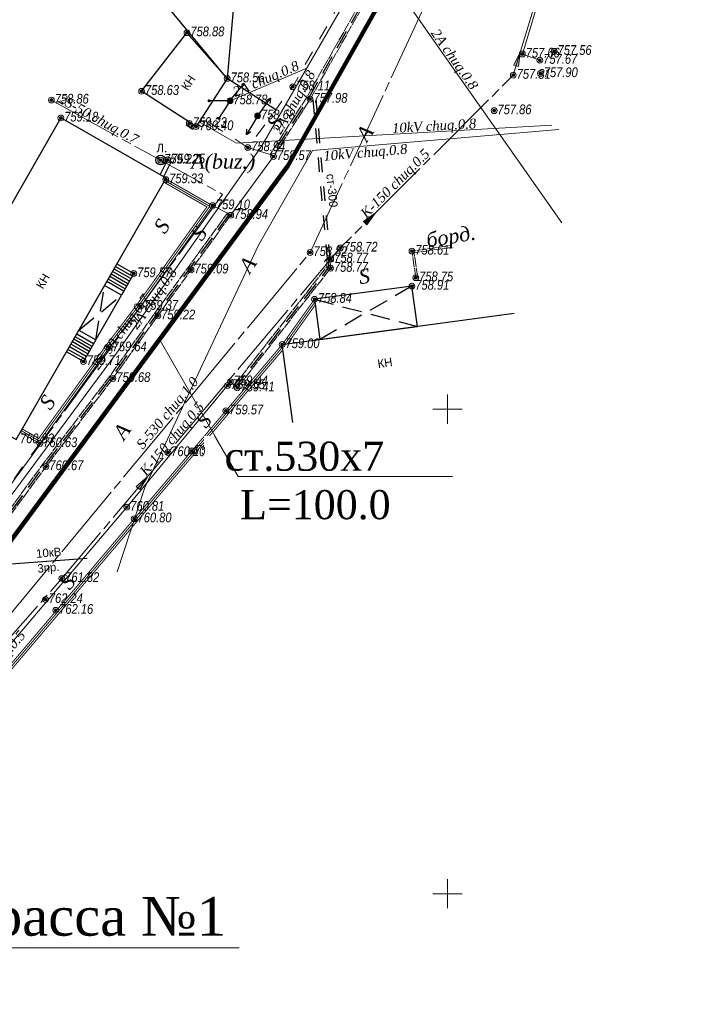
# Model space of a CAD drawing. Header units: millimetres. Extents: x 366033 to 446362, y 4247208 to 4265071.
# Tile 119 of 159: x 435094 to 435164, y 4257915 to 4258017. Entities that reach past the tile are written whole.
import ezdxf
from ezdxf import colors
from ezdxf.entities.mleader import LeaderData, LeaderLine
from ezdxf.enums import TextEntityAlignment as Align
from ezdxf.math import Vec2, Vec3

# ---------------------------------------------------------------- set-up
doc = ezdxf.new("R2010")
doc.units = ezdxf.units.MM
doc.header["$PDMODE"] = 32
doc.header["$PDSIZE"] = 0.6
for name, pattern in [('Auto_Street_Border_Line_m1', [1, 1, 0]), ('Commnctn_Waterpipes_Line_Unground_m1', [10, 8, -0.5, 1, -0.5]), ('Commnctn_Сanaliz_Gravity_Unground_m1', [10, 8, -0.5, 1, -0.5]), ('Fence_Stone_Contour_Mr1m_m1', [1, 1, 0]), ('Footway_NotBorder_Line_m1', [3, 1.5, -1.5]), ('Hydrotech_Tray_Gutter_m1', [1, 1, 0]), ('Hydrotech_Tray_Water_m1', [3, 2, -1]), ('Д_ТРОТ_ТРУБА', [3, 1.5, -1.5]), ('НАВЕС_ОПОРЫ', [3, 2, -1])]:
    doc.linetypes.add(name, pattern=pattern)
for name, color, linetype in [('(007) Здания', 7, 'Continuous'), ('(011) Колодцы', 7, 'Continuous'), ('(022) Возд. Линии', 7, 'Continuous'), ('(025) Дорога', 7, 'Continuous'), ('(027) Гидрография', 7, 'Continuous'), ('(028) Гидротехн.', 7, 'Continuous'), ('(035) Откосы', 7, 'Continuous'), ('(040) Ограда', 7, 'Continuous')]:
    doc.layers.add(name, color=color, linetype=linetype)
for name, color, linetype, lineweight, true_color in [('AUTO#_ROADS_EXIST_L', 7, 'Continuous', 15, 0x000000), ('AUTO#_ROADS_MTRAL_T', 7, 'Continuous', 15, 0x000000), ('COMMN_OBJCT_CNLIZ_B', 7, 'Continuous', 15, 0x000000), ('COMMN_OBJCT_CNLIZ_L', 7, 'Continuous', 15, 0x000000), ('COMMN_OBJCT_CNLIZ_T', 7, 'Continuous', 15, 0x000000), ('COMMN_OBJCT_CONCT_L', 7, 'Continuous', 15, 0x000000), ('COMMN_OBJCT_CONCT_T', 7, 'Continuous', 15, 0x000000), ('COMMN_OBJCT_WATER_L', 7, 'Continuous', 15, 0x000000), ('COMMN_OBJCT_WATER_T', 7, 'Continuous', 15, 0x000000)]:
    doc.layers.add(name, color=color, linetype=linetype, lineweight=lineweight, true_color=true_color)
for name, color, linetype, true_color in [('COMMN_OBJCT_ELCTR_L', 7, 'Continuous', 0x000000), ('COMMN_OBJCT_ELCTR_T', 7, 'Continuous', 0x000000), ('FENCE_GRDRL_#####_L', 7, 'Continuous', 0x000000), ('GEODS_POINT_GRID#_B', 7, 'Continuous', 0x000000), ('HYDRO_TECHN_CNSTR_L', 7, 'Continuous', 0x000000), ('RELEF_POINT_PICKT_B', 7, 'Continuous', 0x000000), ('RELEF_POINT_PICKT_T', 7, 'Continuous', 0x000000)]:
    doc.layers.add(name, color=color, linetype=linetype, true_color=true_color)
doc.layers.add('КАБЕЛ', color=20, linetype='Continuous', lineweight=50)
doc.styles.add('BM-431', font='txt')
doc.styles.add('D-431', font='txt')
doc.styles.add('ISOPEUR', font='isocpeui.ttf')
doc.styles.add('P-131', font='txt')
doc.styles.add('S', font='txtwr', dxfattribs={"oblique": 15})
doc.styles.get("Standard").update_dxf_attribs({"font": 'times.ttf'})
doc.styles.add('БМ-431 (Times New Roman К)', font='timesi.ttf', dxfattribs={"height": 1})
doc.styles.add('Д-431 (Arial Narrow К)', font='ARIALNI.TTF', dxfattribs={"height": 1})
doc.linetypes.add('Auto_Material_Border_Line_m1', pattern='A,0,[3,Topography.shx,S=0.5,R=0,X=0,Y=0],-0.5', length=0.5)
doc.linetypes.add('Commnctn_Connect_Line_Unground_m1', pattern='A,4,[3,Topography.shx,S=2.5,R=0,X=0,Y=0],4,-0.5,1,-0.5', length=10)
doc.linetypes.add('Commnctn_Electr_Cabel_High_Unground_m1', pattern='A,4,-2,[1,Topography.shx,S=0.7,R=45,X=0,Y=0],0.001,[1,Topography.shx,S=0.7,R=315,X=0,Y=0],0.5,[1,Topography.shx,S=0.4,R=45,X=0,Y=0],0.001,[1,Topography.shx,S=0.4,R=315,X=0,Y=0],7,[1,Topography.shx,S=0.4,R=135,X=0,Y=0],0.001,[1,Topography.shx,S=0.4,R=225,X=0,Y=0],0.5,[1,Topography.shx,S=0.7,R=135,X=0,Y=0],0.001,[1,Topography.shx,S=0.7,R=225,X=0,Y=0],-2,4', length=20.004)
doc.linetypes.add('Fence_Metal_WC_Ls1m_m1', pattern='A,4,-0.5,[32,Topography.shx,S=1,R=0,X=0,Y=0],-0.5', length=5)
doc.linetypes.add('ПОДПОРНАЯ СТЕНКА', pattern='A,2,["V",Standard,S=1.2,R=0,X=0,Y=-1.2],0.2,["V",Standard,S=0.8,R=0,X=0,Y=-0.8],0.25,["V",Standard,S=0.3,R=0,X=0,Y=-0.3],0.25', length=2.7)

# ---------------------------------------------------------------- blocks, each defined once
blk = doc.blocks.new('CnlizDirection_m1')
at = {"layer": 'COMMN_OBJCT_CNLIZ_B', "linetype": 'Continuous', "lineweight": 13, "true_color": 0xa54100}
blk.add_hatch(color=34, dxfattribs=at).paths.add_polyline_path([(0, 0.5), (0, -0.5), (3, 0)])
at = {"layer": 'COMMN_OBJCT_CNLIZ_B', "color": 34, "linetype": 'Continuous', "lineweight": 13, "true_color": 0xa54100}
blk.add_lwpolyline([(0, 0.5), (3, 0), (0, -0.5), (0, 0.5)], dxfattribs=at)
blk = doc.blocks.new('s3')
at = {"layer": '(022) Возд. Линии'}
h = blk.add_hatch(dxfattribs=at)
h.set_pattern_fill('ANSI31', color=256, scale=0.01, angle=180, style=0)
h.set_pattern_definition([(225, (0.1, 0), (0.02245064, -0.02245064), [])])
edge = h.paths.add_edge_path()
edge.add_arc((-1.9, 0), 0.1, 0, 360)
blk.add_lwpolyline([(0, 0), (-2, 0)], dxfattribs=at)
blk.add_circle((-1.9, 0), 0.1, dxfattribs=at)
blk = doc.blocks.new('s4')
at = {"layer": '(022) Возд. Линии'}
h = blk.add_hatch(dxfattribs=at)
h.set_pattern_fill('ANSI31', color=256, scale=0.01, style=0)
h.set_pattern_definition([(45, (-0.1, 0), (-0.02245064, 0.02245064), [])])
edge = h.paths.add_edge_path()
edge.add_arc((1.9, 0), 0.1, 0, 360)
blk.add_lwpolyline([(0, 0), (2, 0)], dxfattribs=at)
blk.add_circle((1.9, 0), 0.1, dxfattribs=at)
blk = doc.blocks.new('*U327')
at = {"layer": '(022) Возд. Линии'}
blk.add_blockref('s3', (-0.25, 0), dxfattribs=at)
at = {"layer": '(022) Возд. Линии', "rotation": 180}
blk.add_blockref('s4', (-0.25, 0), dxfattribs=at)
blk = doc.blocks.new('STOLB')
at = {"layer": '(022) Возд. Линии'}
blk.add_circle((0, 0), 0.25, dxfattribs=at)
blk = doc.blocks.new('*U328')
at = {"layer": '(022) Возд. Линии'}
for name, p, rotation in [('s4', (0.16, 0.19), 50.93162801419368), ('s3', (-0.13, -0.21), 57.55173122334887)]:
    blk.add_blockref(name, p, dxfattribs=dict(at, rotation=rotation))
blk = doc.blocks.new('S1')
at = {"layer": '(022) Возд. Линии'}
for p, q in [((-2, 0), (-1.5, 0.25)), ((-2, 0), (-1.5, -0.25)), ((0, 0), (-2, 0))]:
    blk.add_line(p, q, dxfattribs=at)
blk = doc.blocks.new('S2')
at = {"layer": '(022) Возд. Линии'}
for p, q in [((0, 0), (2, 0)), ((2, 0), (1.5, 0.25)), ((2, 0), (1.5, -0.25))]:
    blk.add_line(p, q, dxfattribs=at)
blk = doc.blocks.new('*U342')
at = {"layer": '(022) Возд. Линии'}
for name, p, rotation in [('S2', (0.15, 0.2), 53.36836677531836), ('S1', (-0.13, -0.22), 59.09748984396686)]:
    blk.add_blockref(name, p, dxfattribs=dict(at, rotation=rotation))
blk = doc.blocks.new('I01171')
blk.add_line((-0.722283, 0.697501), (0.702286, -0.69785))
blk.add_circle((0, 0), 1)
at = {"color": 4, "style": 'S', "oblique": 15}
blk.add_attdef('Z', (1.616431, -1.093486), '', height=2, dxfattribs=at)
blk = doc.blocks.new('PointHight_m1')
at = {"layer": 'RELEF_POINT_PICKT_B', "linetype": 'Continuous', "lineweight": 15, "true_color": 0x000000}
h = blk.add_hatch(color=18, dxfattribs=at)
edge = h.paths.add_edge_path()
edge.add_arc((0, 0), 0.3, 0, 360)
at = {"layer": 'RELEF_POINT_PICKT_B', "color": 18, "linetype": 'Continuous', "lineweight": 15, "true_color": 0x000000}
blk.add_circle((0, 0), 0.3, dxfattribs=at)
blk.add_point((0, 0), dxfattribs=at)
blk = doc.blocks.new('CrossCoord_m1')
at = {"layer": 'GEODS_POINT_GRID#_B', "color": 3, "lineweight": 20, "true_color": 0x00ff00, "flags": 128}
for points in [[(0, 3), (0, -3)], [(-3, 0), (3, 0)]]:
    blk.add_lwpolyline(points, dxfattribs=at)

msp = doc.modelspace()

# ---------------------------------------------------------------- linework, layer by layer
at = {"layer": '(007) Здания'}
for points, elevation in [([(435106.194, 4258021.256), (435106.202, 4258033.251), (435115.555, 4258031.519), (435114.093, 4258023.621), (435116.072, 4258023.254), (435114.985, 4258010.565)], 757.677), ([(435106.156, 4258009.259), (435110.836, 4258015.303), (435114.985, 4258010.565), (435111.768, 4258005.613)], 758.994), ([(435097.829, 4258006.507), (435082.376, 4257979.549), (435093.231, 4257973.327), (435108.684, 4258000.285)], 759.184), ([(435101.428, 4257983.604), (435104.072, 4257988.217), (435102.336, 4257989.212), (435099.692, 4257984.599)], 759.184), ([(435124.55, 4257983.649), (435134.593, 4257985.003), (435134.034, 4257989.152), (435123.99, 4257987.798)], 758.723)]:
    msp.add_lwpolyline(points, close=True, dxfattribs=dict(at, elevation=elevation))
at = {"layer": '(007) Здания', "linetype": 'НАВЕС_ОПОРЫ'}
for points, elevation in [([(435101.428, 4257983.604), (435102.336, 4257989.212)], 759.184), ([(435134.034, 4257989.152), (435124.55, 4257983.649)], 758.723), ([(435099.692, 4257984.599), (435104.072, 4257988.217)], 759.184), ([(435123.99, 4257987.798), (435134.593, 4257985.003)], 758.723)]:
    msp.add_lwpolyline(points, dxfattribs=dict(at, elevation=elevation))
at = {"layer": '(007) Здания', "elevation": 758.723}
msp.add_lwpolyline([(435121.739, 4257975.09), (435120.656, 4257983.124), (435144.592, 4257986.352)], dxfattribs=at)
at = {"layer": '(022) Возд. Линии', "color": 0, "elevation": 762.897, "flags": 128}
msp.add_lwpolyline([(435082.935, 4257959.776), (435100.533, 4257961.091)], dxfattribs=at)
at = {"layer": '(025) Дорога', "elevation": 759.184}
for points in [[(435105.051, 4257989.925), (435103.316, 4257990.92)], [(435103.465, 4257991.18), (435105.2, 4257990.186)], [(435103.614, 4257991.44), (435105.349, 4257990.446), (435104.072, 4257988.217)], [(435104.454, 4257988.884), (435102.719, 4257989.879)], [(435104.603, 4257989.145), (435102.868, 4257990.139)], [(435104.752, 4257989.405), (435103.017, 4257990.399)], [(435104.902, 4257989.665), (435103.167, 4257990.66)], [(435104.305, 4257988.624), (435102.57, 4257989.619)], [(435101.045, 4257982.937), (435099.31, 4257983.932)], [(435101.194, 4257983.197), (435099.459, 4257984.192)], [(435101.428, 4257983.604), (435100.15, 4257981.376), (435098.415, 4257982.37)], [(435100.448, 4257981.896), (435098.713, 4257982.891)], [(435100.598, 4257982.156), (435098.862, 4257983.151)], [(435100.747, 4257982.417), (435099.012, 4257983.411)], [(435100.896, 4257982.677), (435099.161, 4257983.672)], [(435100.299, 4257981.636), (435098.564, 4257982.63)]]:
    msp.add_lwpolyline(points, dxfattribs=at)
at = {"layer": '(025) Дорога', "linetype": 'Д_ТРОТ_ТРУБА', "elevation": 759.184}
msp.add_lwpolyline([(435095.664, 4257972.911), (435085.971, 4257959.702)], dxfattribs=at)
at = {"layer": '(028) Гидротехн.', "linetype": 'Д_ТРОТ_ТРУБА', "elevation": -2.566}
for points in [[(435125.614, 4257991.963), (435124.067, 4258009.389)], [(435125.313, 4257991.97), (435123.806, 4258008.93)]]:
    msp.add_lwpolyline(points, dxfattribs=at)
at = {"layer": '(028) Гидротехн.', "elevation": -2.566}
msp.add_lwpolyline([(435124.981, 4257991.647), (435125.263, 4257991.971), (435125.663, 4257991.962), (435125.911, 4257991.673)], dxfattribs=at)
at = {"layer": '(035) Откосы', "linetype": 'ПОДПОРНАЯ СТЕНКА', "elevation": 757.677}
msp.add_lwpolyline([(435119.999, 4258007.362), (435114.985, 4258010.565)], dxfattribs=at)
at = {"layer": '(040) Ограда'}
for points, elevation in [([(435110.753, 4258005.794), (435111.424, 4258005.358)], 758.877), ([(435110.92, 4258005.685), (435111.125, 4258006.03)], 759.248), ([(435111.256, 4258005.467), (435111.46, 4258005.812)], 759.248), ([(435108.843, 4258002.18), (435108.069, 4258000.659)], 759.248), ([(435108.664, 4258002.271), (435109.377, 4258001.908)], 759.248), ([(435109.199, 4258001.998), (435108.408, 4258000.443)], 759.248)]:
    msp.add_lwpolyline(points, dxfattribs=dict(at, elevation=elevation))
at = {"color": 5, "lineweight": 100, "flags": 128}
msp.add_lwpolyline([(436030.203, 4258238.138), (435987.244, 4258239.876), (435909.981, 4258226.679), (435844.955, 4258213.93), (435806.749, 4258201.155), (435761.155, 4258176.561), (435731.598, 4258159.779), (435674.734, 4258128.61), (435595.319, 4258086.869), (435573.693, 4258075.689), (435503.714, 4258061.97), (435460.455, 4258053.417), (435407.799, 4258043.589), (435376.153, 4258039.082), (435369.125, 4258038.376), (435297.321, 4258048.895), (435159.285, 4258073.424), (435141.368, 4258037.333), (435121.22, 4258001.563), (435080.99, 4257947.111), (435017.169, 4257874.533), (435008.736, 4257866.809), (434977.898, 4257845.848), (434965.521, 4257841.143)], dxfattribs=at)
at = {"layer": 'AUTO#_ROADS_EXIST_L', "color": 18, "linetype": 'Auto_Material_Border_Line_m1', "lineweight": 15, "true_color": 0x000000, "flags": 128}
for points, elevation in [([(435147.23, 4258012.466), (435145.423, 4258013.108), (435150.055, 4258028.514), (435153.628, 4258039.999), (435154.383, 4258041.915), (435155.353, 4258043.798), (435160.806, 4258052.531)], 4.078), ([(435119.418, 4258002.748), (435117.11, 4258003.452)], 757.984), ([(435115.341, 4257996.461), (435119.755, 4258002.533)], 758.94), ([(435115.017, 4257996.695), (435113.475, 4257997.459)], 758.94), ([(435116.019, 4257978.659), (435115.316, 4257979.293), (435104.635, 4257966.343), (435085.209, 4257943.499)], 758.723)]:
    msp.add_lwpolyline(points, dxfattribs=dict(at, elevation=elevation))
at = {"layer": 'AUTO#_ROADS_EXIST_L', "color": 18, "linetype": 'Footway_NotBorder_Line_m1', "lineweight": 15, "true_color": 0x000000, "elevation": 758.109, "flags": 128}
msp.add_lwpolyline([(435116.072, 4258023.254), (435126.877, 4258018.842), (435121.748, 4258009.73), (435117.11, 4258003.452), (435112.366, 4258006.534)], dxfattribs=at)
at = {"layer": 'AUTO#_ROADS_EXIST_L', "color": 18, "linetype": 'Auto_Street_Border_Line_m1', "lineweight": 15, "true_color": 0x000000, "elevation": 758.754, "flags": 128}
for points in [[(435134.432, 4257990.019), (435134.034, 4257992.766), (435137.993, 4257993.339)], [(435134.63, 4257990.048), (435134.26, 4257992.597), (435138.021, 4257993.141)]]:
    msp.add_lwpolyline(points, dxfattribs=at)
at = {"layer": 'COMMN_OBJCT_CNLIZ_L', "color": 34, "linetype": 'Commnctn_Сanaliz_Gravity_Unground_m1', "lineweight": 15, "true_color": 0xa54100, "elevation": 4.078, "flags": 128}
for points in [[(435144.489, 4258010.92), (435158.585, 4258057.499), (435162.062, 4258077.737)], [(435023.375, 4257853.733), (435022.496, 4257860.412), (435023.584, 4257865.551), (435025.72, 4257871.187), (435033.035, 4257882.332), (435045.34, 4257897.734), (435052.286, 4257905.847), (435063.174, 4257918.293), (435074.136, 4257931.219), (435091.651, 4257951.817), (435097.931, 4257958.992), (435108.866, 4257971.979), (435126.642, 4257993.089), (435144.489, 4258010.92)]]:
    msp.add_lwpolyline(points, dxfattribs=at)
at = {"layer": 'COMMN_OBJCT_CONCT_L', "color": 3, "linetype": 'Commnctn_Connect_Line_Unground_m1', "lineweight": 15, "true_color": 0x00ff00, "elevation": 4.078, "flags": 128}
for points in [[(435149.509, 4257995.684), (435129.994, 4258023.472), (435138.476, 4258038.175), (435140.129, 4258068.05), (435142.431, 4258088.918)], [(435044.167, 4257917.674), (435050.305, 4257915.65), (435082.229, 4257953.454), (435083.355, 4257954.969), (435103.58, 4257982.238), (435118.567, 4258003.621), (435129.994, 4258023.472)], [(435115.274, 4258008.283), (435123.196, 4258011.663)]]:
    msp.add_lwpolyline(points, dxfattribs=at)
at = {"layer": 'COMMN_OBJCT_ELCTR_L', "color": 1, "linetype": 'Commnctn_Electr_Cabel_High_Unground_m1', "lineweight": 15, "true_color": 0xff0000, "elevation": 4.078, "flags": 128}
for points in [[(435112.09, 4258006.108), (435115.953, 4258003.916), (435148.459, 4258005.765)], [(435103.645, 4257959.661), (435106.49, 4257968.389), (435118.215, 4257993.375), (435123.794, 4258003.141), (435149.17, 4258005.318)]]:
    msp.add_lwpolyline(points, dxfattribs=at)
at = {"layer": 'COMMN_OBJCT_WATER_L', "color": 5, "linetype": 'Commnctn_Waterpipes_Line_Unground_m1', "lineweight": 15, "true_color": 0x0000ff, "elevation": 4.078, "flags": 128}
for points in [[(435301.098, 4258045.093), (435208.357, 4258062.454), (435165.511, 4258071.155), (435155.315, 4258061.015), (435123.53, 4257992.625), (435079.658, 4257939.705), (435011.375, 4257862.694), (434978.101, 4257844.863), (434956.643, 4257837.294), (434933.518, 4257833.754), (434909.024, 4257838.757), (434854.49, 4257861.018), (434839.35, 4257868.788)], [(435071.043, 4257952.51), (435079.93, 4257951.189), (435096.211, 4257973.528), (435114.504, 4257998.623), (435108.121, 4258002.157), (435096.848, 4258008.356)]]:
    msp.add_lwpolyline(points, dxfattribs=at)
at = {"layer": 'FENCE_GRDRL_#####_L', "color": 18, "linetype": 'Fence_Stone_Contour_Mr1m_m1', "lineweight": 13, "true_color": 0x000000, "const_width": 0.1, "flags": 128}
for points, elevation in [([(435108.65, 4258000.225), (435113.475, 4257997.459), (435106.056, 4257987.079), (435102.822, 4257982.805), (435095.664, 4257972.911), (435093.653, 4257974.064)], 759.184), ([(435108.451, 4257999.878), (435112.893, 4257997.332), (435105.734, 4257987.316), (435102.501, 4257983.043), (435095.55, 4257973.437), (435093.852, 4257974.411)], 759.184), ([(435123.99, 4257987.798), (435120.656, 4257983.124), (435114.84, 4257976.283), (435105.393, 4257965.147), (435085.241, 4257941.379), (435086.767, 4257940.086)], 758.723), ([(435124.068, 4257987.219), (435121.2, 4257983.198)], 758.723), ([(435120.728, 4257982.591), (435115.145, 4257976.024), (435105.698, 4257964.888), (435085.805, 4257941.426), (435087.026, 4257940.391)], 758.723)]:
    msp.add_lwpolyline(points, dxfattribs=dict(at, elevation=elevation))
at = {"layer": 'FENCE_GRDRL_#####_L', "color": 18, "linetype": 'Fence_Metal_WC_Ls1m_m1', "lineweight": 13, "true_color": 0x000000, "const_width": 0.1, "flags": 128}
for points, elevation in [([(435108.55, 4258000.052), (435113.184, 4257997.396), (435105.895, 4257987.198), (435102.662, 4257982.924), (435095.607, 4257973.174), (435093.753, 4257974.237)], 759.184), ([(435124.029, 4257987.509), (435120.928, 4257983.161)], 758.723), ([(435120.692, 4257982.858), (435114.992, 4257976.154), (435105.545, 4257965.018), (435085.523, 4257941.402), (435086.896, 4257940.238)], 758.723)]:
    msp.add_lwpolyline(points, dxfattribs=dict(at, elevation=elevation))
at = {"layer": 'HYDRO_TECHN_CNSTR_L', "color": 18, "linetype": 'Hydrotech_Tray_Gutter_m1', "lineweight": 15, "true_color": 0x000000, "flags": 128}
for points, elevation in [([(435123.532, 4258008.446), (435128.824, 4258017.789), (435134.864, 4258028.365), (435134.517, 4258028.563), (435128.477, 4258017.987), (435123.195, 4258008.661), (435119.418, 4258002.748), (435119.755, 4258002.533)], 757.984), ([(435030.821, 4257892.816), (435040.735, 4257903.317), (435058.279, 4257923.958), (435070.255, 4257938.61), (435083.099, 4257953.271), (435087.055, 4257958.591), (435095.973, 4257970.775), (435102.879, 4257979.864), (435107.498, 4257986.326), (435115.017, 4257996.695), (435115.341, 4257996.461), (435107.823, 4257986.092), (435103.201, 4257979.627), (435096.294, 4257970.536), (435087.378, 4257958.355), (435083.411, 4257953.019), (435070.561, 4257938.352), (435058.587, 4257923.702), (435041.033, 4257903.05), (435031.112, 4257892.541)], 758.94)]:
    msp.add_lwpolyline(points, close=True, dxfattribs=dict(at, elevation=elevation))
at = {"layer": 'HYDRO_TECHN_CNSTR_L', "color": 3, "linetype": 'Hydrotech_Tray_Water_m1', "lineweight": 25, "true_color": 0x00ff00, "flags": 128}
for points, elevation in [([(435134.691, 4258028.464), (435128.65, 4258017.888), (435123.364, 4258008.553), (435119.586, 4258002.641)], 757.984), ([(435115.179, 4257996.578), (435107.66, 4257986.209), (435103.04, 4257979.745), (435096.133, 4257970.655), (435087.216, 4257958.473), (435083.255, 4257953.145), (435070.408, 4257938.481), (435058.433, 4257923.83), (435040.884, 4257903.183), (435030.966, 4257892.678)], 758.94), ([(435125.463, 4257991.967), (435125.445, 4257991.072), (435115.87, 4257978.793)], 758.723)]:
    msp.add_lwpolyline(points, dxfattribs=dict(at, elevation=elevation))
at = {"layer": 'HYDRO_TECHN_CNSTR_L', "color": 18, "linetype": 'Hydrotech_Tray_Gutter_m1', "lineweight": 15, "true_color": 0x000000, "elevation": 758.723, "flags": 128}
for points in [[(435125.263, 4257991.971), (435125.246, 4257991.143), (435115.722, 4257978.928)], [(435125.663, 4257991.962), (435125.644, 4257991.002), (435116.019, 4257978.659)]]:
    msp.add_lwpolyline(points, dxfattribs=at)

# ---------------------------------------------------------------- block references
at = {"layer": '(011) Колодцы', "xscale": 0.5, "yscale": 0.5, "zscale": 0.5, "rotation": 359.9653508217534}
msp.add_blockref('I01171', (435108.126, 4258002.157, 758.182), dxfattribs=at)
at = {"layer": '(022) Возд. Линии', "rotation": 359.9653508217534}
for name, p in [('*U328', (435115.273, 4258008.283, 758.783)), ('*U327', (435115.273, 4258008.283, 758.783)), ('STOLB', (435115.274, 4258008.283, 758.783)), ('*U342', (435118.122, 4258006.73, 758.683)), ('STOLB', (435118.122, 4258006.73, 758.683))]:
    msp.add_blockref(name, p, dxfattribs=at)
at = {"layer": 'COMMN_OBJCT_CNLIZ_B', "color": 34, "true_color": 0xa54100}
for p, xscale, yscale, zscale, rotation in [((435144.779, 4258011.877, 4.078), 0.5, 0.5, 0.5, 73.16236148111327), ((435129.207, 4257995.651, 4.078), 0.4999999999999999, 0.4999999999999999, 0.4999999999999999, 44.97512115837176), ((435105.789, 4257968.324, 4.078), 0.5, 0.5, 0.5, 49.90334108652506)]:
    msp.add_blockref('CnlizDirection_m1', p, dxfattribs=dict(at, xscale=xscale, yscale=yscale, zscale=zscale, rotation=rotation))
at = {"layer": 'GEODS_POINT_GRID#_B', "color": 3, "true_color": 0x00ff00, "xscale": 0.5, "yscale": 0.5, "zscale": 0.5}
for p in [(435137.701, 4257976.457), (435137.701, 4257926.457)]:
    msp.add_blockref('CrossCoord_m1', p, dxfattribs=at)
at = {"layer": 'RELEF_POINT_PICKT_B', "color": 18, "true_color": 0x000000, "xscale": 0.5, "yscale": 0.5, "zscale": 0.5}
for p in [(435110.836, 4258015.303, 758.877), (435145.423, 4258013.108, 757.662), (435148.711, 4258013.385, 757.56), (435147.23, 4258012.466, 757.673), (435144.489, 4258010.92, 757.805), (435147.282, 4258011.09, 757.903), (435114.985, 4258010.565, 758.557), (435106.156, 4258009.259, 758.634), (435121.748, 4258009.73, 758.109), (435096.848, 4258008.356, 758.865), (435115.274, 4258008.283, 758.783), (435123.532, 4258008.446, 757.984), (435142.514, 4258007.261, 757.859), (435097.829, 4258006.507, 759.184), (435111.076, 4258005.948, 759.226), (435118.122, 4258006.73, 758.683), (435111.767, 4258005.612, 760.397), (435117.11, 4258003.452, 758.935), (435108.121, 4258002.157, 759.223), (435108.843, 4258002.18, 759.248), (435119.755, 4258002.533, 758.568), (435108.646, 4258000.141, 759.331), (435113.475, 4257997.459, 759.096), (435115.341, 4257996.461, 758.94), (435123.53, 4257992.625, 758.821), (435123.53, 4257992.625, 758.821), (435126.642, 4257993.089, 758.723), (435134.034, 4257992.766, 758.606), (435125.663, 4257991.962, 758.771), (435111.258, 4257990.829, 759.09), (435125.644, 4257991.002, 758.774), (435105.349, 4257990.446, 759.567), (435134.432, 4257990.019, 758.754), (435134.034, 4257989.152, 758.909), (435123.99, 4257987.798, 758.843), (435106.056, 4257987.079, 759.371), (435107.823, 4257986.092, 759.216), (435102.822, 4257982.805, 759.638), (435120.656, 4257983.124, 758.998), (435100.15, 4257981.376, 759.707), (435103.201, 4257979.627, 759.676), (435115.022, 4257978.895, 759.548), (435115.316, 4257979.293, 759.44), (435116.019, 4257978.659, 759.415), (435114.84, 4257976.283, 759.568), (435095.664, 4257972.911, 760.63), (435108.866, 4257971.979, 760.098), (435111.318, 4257972.141, 759.925), (435096.294, 4257970.536, 760.665), (435104.635, 4257966.343, 760.808), (435105.393, 4257965.147, 760.796), (435097.931, 4257958.992, 761.816), (435096.241, 4257956.819, 762.243), (435097.306, 4257955.705, 762.156)]:
    msp.add_blockref('PointHight_m1', p, dxfattribs=at)

# ---------------------------------------------------------------- texts
at = {"layer": '(007) Здания', "style": 'P-131'}
for rotation, p in [(56.55378, (435110.917, 4258009.266, -2.566)), (59.6595, (435095.972, 4257988.786, -2.566)), (8.39452, (435130.558, 4257980.69, -2.566))]:
    msp.add_text('КН', height=0.88, rotation=rotation, dxfattribs=at).set_placement(p)
at = {"layer": '(011) Колодцы', "style": 'BM-431'}
msp.add_text('Л.', height=0.875, rotation=359.96535, dxfattribs=at).set_placement((435107.706, 4258002.966, -2.566))
at = {"layer": '(022) Возд. Линии', "style": 'BM-431'}
for s, p in [('10кВ', (435095.321, 4257961.104, -2.566)), ('3пр.', (435095.454, 4257959.572, -2.566))]:
    msp.add_text(s, height=0.875, rotation=4.96323, dxfattribs=at).set_placement(p)
at = {"layer": '(027) Гидрография', "color": 0, "style": 'D-431'}
msp.add_text('ст-300', height=0.875, rotation=275.32318, dxfattribs=at).set_placement((435125.206, 4258000.705, -2.566))
at = {"layer": 'AUTO#_ROADS_MTRAL_T', "style": 'БМ-431 (Times New Roman К)'}
for s, rotation, p in [('S', 58.85639, (435120.245, 4258005.168, -2.566)), ('А', 55.77332, (435129.397, 4258003.943, -2.566)), ('А(buz.)', 359.96535, (435111.273, 4258001.278, -2.566)), ('S', 55.77332, (435108.544, 4257994.445, -2.566)), ('S', 55.77332, (435112.373, 4257993.707, -2.566)), ('борд.', 9.42294, (435135.654, 4257993.137, -2.566)), ('А', 55.77332, (435117.321, 4257990.363, -2.566)), ('S', 8.94039, (435128.677, 4257989.346, -2.566)), ('S', 55.77332, (435096.745, 4257976.271, -2.566)), ('S', 52.17289, (435112.812, 4257974.385, -2.566)), ('А', 55.77332, (435104.353, 4257973.172, -2.566)), ('S', 52.17289, (435098.751, 4257957.711, -2.566))]:
    msp.add_text(s, height=1.5, rotation=rotation, dxfattribs=at).set_placement(p)
at = {"layer": 'COMMN_OBJCT_CNLIZ_T', "color": 18, "linetype": 'Continuous', "true_color": 0x000000, "style": 'БМ-431 (Times New Roman К)'}
for rotation, p in [(44.97512, (435132.386, 4257999.667, 4.078)), (49.89988, (435109.367, 4257973.324, 4.078)), (49.62481, (435090.953, 4257949.753, 4.078))]:
    msp.add_text('K-150 chuq.0.5', height=1, rotation=rotation, dxfattribs=at).set_placement(p, align=Align.MIDDLE)
at = {"layer": 'COMMN_OBJCT_CONCT_T', "color": 18, "linetype": 'Continuous', "true_color": 0x000000, "style": 'БМ-431 (Times New Roman К)'}
for rotation, p in [(305.08073, (435138.339, 4258012.5, 4.078)), (23.10355, (435119.016, 4258010.439, 4.078)), (60.07359, (435121.994, 4258008.079, 4.078)), (54.97412, (435107.489, 4257987.816, 4.078))]:
    msp.add_text('2A chuq.0.8', height=1, rotation=rotation, dxfattribs=at).set_placement(p, align=Align.MIDDLE)
at = {"layer": 'COMMN_OBJCT_ELCTR_T', "color": 18, "linetype": 'Continuous', "true_color": 0x000000, "style": 'БМ-431 (Times New Roman К)'}
for rotation, p in [(3.25576, (435136.33, 4258005.569, 4.078)), (4.90391, (435129.24, 4258002.824, 4.078))]:
    msp.add_text('10kV chuq.0.8', height=1, rotation=rotation, dxfattribs=at).set_placement(p, align=Align.MIDDLE)
at = {"layer": 'COMMN_OBJCT_WATER_T', "color": 18, "linetype": 'Continuous', "true_color": 0x000000, "style": 'БМ-431 (Times New Roman К)'}
for s, rotation, p in [('2S-50 chuq.0.7', 331.18969, (435101.662, 4258006.288, 4.078)), ('2S-50 chuq.0.7', 53.91094, (435104.088, 4257984.334, 4.078)), ('S-530 chuq.1.0', 50.34038, (435108.91, 4257975.982, 4.078))]:
    msp.add_text(s, height=1, rotation=rotation, dxfattribs=at).set_placement(p, align=Align.MIDDLE)
at = {"layer": 'RELEF_POINT_PICKT_T', "color": 18, "true_color": 0x000000, "style": 'Д-431 (Arial Narrow К)'}
for s, p in [('758.88', (435111.186, 4258015.438, 758.877)), ('757.66', (435145.773, 4258013.243, 757.662)), ('757.56', (435149.061, 4258013.52, 757.56)), ('757.67', (435147.58, 4258012.601, 757.673)), ('758.56', (435115.335, 4258010.7, 758.557)), ('757.81', (435144.839, 4258011.055, 757.805)), ('757.90', (435147.632, 4258011.225, 757.903)), ('758.11', (435122.098, 4258009.865, 758.109)), ('758.63', (435106.506, 4258009.394, 758.634)), ('758.86', (435097.198, 4258008.491, 758.865)), ('758.78', (435115.624, 4258008.418, 758.783)), ('757.98', (435123.882, 4258008.581, 757.984)), ('759.18', (435098.179, 4258006.642, 759.184)), ('758.68', (435118.472, 4258006.865, 758.683)), ('757.86', (435142.864, 4258007.396, 757.859)), ('759.23', (435111.426, 4258006.083, 759.226)), ('760.40', (435112.117, 4258005.747, 760.397)), ('758.94', (435117.46, 4258003.587, 758.935)), ('758.57', (435120.105, 4258002.668, 758.568)), ('759.22', (435108.471, 4258002.292, 759.223)), ('759.25', (435109.193, 4258002.315, 759.248)), ('759.33', (435108.996, 4258000.276, 759.331)), ('759.10', (435113.825, 4257997.594, 759.096)), ('758.94', (435115.691, 4257996.596, 758.94)), ('758.82', (435123.88, 4257992.76, 758.821)), ('758.82', (435123.88, 4257992.76, 758.821)), ('758.72', (435126.992, 4257993.224, 758.723)), ('758.61', (435134.384, 4257992.901, 758.606)), ('758.77', (435126.013, 4257992.097, 758.771)), ('759.57', (435105.699, 4257990.581, 759.567)), ('759.09', (435111.608, 4257990.964, 759.09)), ('758.77', (435125.994, 4257991.137, 758.774)), ('758.75', (435134.782, 4257990.154, 758.754)), ('758.91', (435134.384, 4257989.287, 758.909)), ('758.84', (435124.34, 4257987.933, 758.843)), ('759.37', (435106.406, 4257987.214, 759.371)), ('759.22', (435108.173, 4257986.227, 759.216)), ('759.00', (435121.006, 4257983.259, 758.998)), ('759.64', (435103.172, 4257982.94, 759.638)), ('759.71', (435100.5, 4257981.511, 759.707)), ('759.68', (435103.551, 4257979.762, 759.676)), ('759.44', (435115.666, 4257979.428, 759.44)), ('759.55', (435115.372, 4257979.03, 759.548)), ('759.41', (435116.369, 4257978.794, 759.415)), ('759.57', (435115.19, 4257976.418, 759.568)), ('760.93', (435093.615, 4257973.443, 760.926)), ('760.63', (435096.014, 4257973.046, 760.63)), ('760.10', (435109.216, 4257972.114, 760.098)), ('759.93', (435111.668, 4257972.276, 759.925)), ('760.67', (435096.644, 4257970.671, 760.665)), ('760.81', (435104.985, 4257966.478, 760.808)), ('760.80', (435105.743, 4257965.282, 760.796)), ('761.82', (435098.281, 4257959.127, 761.816)), ('762.24', (435096.591, 4257956.954, 762.243)), ('762.16', (435097.656, 4257955.84, 762.156))]:
    msp.add_text(s, height=1, dxfattribs=at).set_placement(p, align=Align.MIDDLE_LEFT)

# ---------------------------------------------------------------- next in the draw order: leaders
at = {"layer": 'КАБЕЛ', "color": 18, "lineweight": 25, "true_color": 0x000000}
ml = msp.add_multileader_mtext('Standard', dxfattribs=at)
ml.set_content('{\\fTimes New Roman|b0|i0|c204|p18;\\C0;ст.530х7   L=100.0}', color=159, style='ISOPEUR')
ml.set_leader_properties(lineweight=20)
ml.build(insert=Vec2(0, 0))
ml.multileader.update_dxf_attribs({"text_left_attachment_type": 6, "text_right_attachment_type": 6, "dogleg_length": 74.065, "arrow_head_size": 0.143})
ctx = ml.context
ctx.base_point, ctx.char_height, ctx.arrow_head_size, ctx.landing_gap_size, ctx.plane_origin = Vec3(435116.141, 4257969.504), 3, 0.143, 0.0713, Vec3(435182.368, 4257917.307)
ctx.left_attachment, ctx.right_attachment, ctx.text_align_type = 6, 6, 1
notes = []
notes.append((ctx, [(0, (1, 1, 0), (435116.111, 4257969.504), (1, 0), 0.0298, [(0, [(435107.993, 4257983.66)], 0, [])])]))
ctx.mtext.insert, ctx.mtext.width, ctx.mtext.alignment, ctx.mtext.flow_direction = Vec3(435124.08, 4257973.104), 21.79059, 2, 5
ctx.mtext.has_bg_fill, ctx.mtext.bg_color, ctx.mtext.bg_scale_factor, ctx.mtext.bg_transparency, ctx.mtext.use_window_bg_color = 1, -1073741824, 1.2, 0, 1
at = {"layer": 'КАБЕЛ', "color": 6, "lineweight": 25}
ml = msp.add_multileader_mtext('Standard', dxfattribs=at)
ml.set_content('{\\fTimes New Roman|b0|i0|c204|p18;\\C6;Трасса №1}', color=159, style='ISOPEUR')
ml.set_leader_properties(lineweight=20)
ml.build(insert=Vec2(0, 0))
ml.multileader.update_dxf_attribs({"text_left_attachment_type": 6, "text_right_attachment_type": 6, "dogleg_length": 74.065, "arrow_head_size": 0.143})
ctx = ml.context
ctx.base_point, ctx.char_height, ctx.arrow_head_size, ctx.landing_gap_size, ctx.plane_origin = Vec3(435087.824, 4257920.861), 4.00002, 0.143, 0.0713, Vec3(435142.236, 4257847.798)
ctx.left_attachment, ctx.right_attachment, ctx.text_align_type = 6, 6, 1
notes.append((ctx, [(0, (1, 1, 0), (435087.795, 4257920.861), (1, 0), 0.0298, [(0, [(435071.604, 4257936.437)], 0, [])])]))
ctx.mtext.insert, ctx.mtext.width, ctx.mtext.alignment, ctx.mtext.flow_direction = Vec3(435101.002, 4257926.125), 30.14425, 2, 5
ctx.mtext.has_bg_fill, ctx.mtext.bg_color, ctx.mtext.bg_scale_factor, ctx.mtext.bg_transparency, ctx.mtext.use_window_bg_color = 1, -1073741824, 1.2, 0, 1
for ctx, leaders in notes:
    for number, flags, end, landing, length, lines in leaders:
        leader = LeaderData()
        leader.index, (leader.has_last_leader_line, leader.has_dogleg_vector, leader.attachment_direction) = number, flags
        leader.last_leader_point, leader.dogleg_vector, leader.dogleg_length = Vec3(end), Vec3(landing), length
        for number, points, colour, breaks in lines:
            line = LeaderLine()
            line.index, line.vertices, line.color, line.breaks = number, Vec3.list(points), colors.encode_raw_color(colour), breaks
            leader.lines.append(line)
        ctx.leaders.append(leader)

doc.saveas('drawing.dxf')
